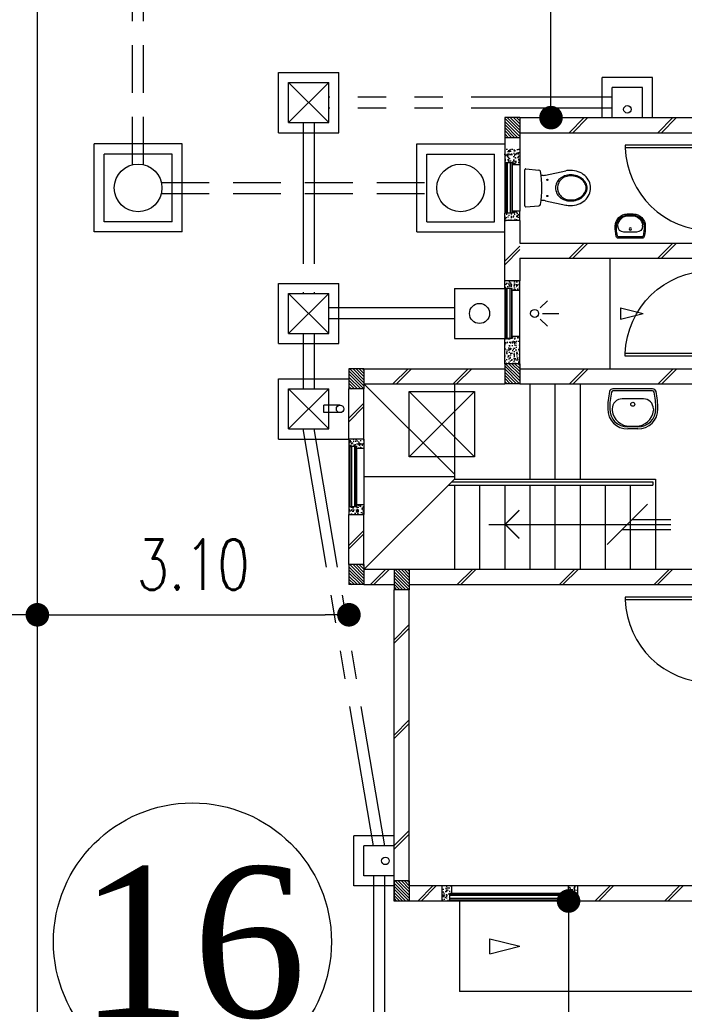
# Model space of a CAD drawing. Header units: millimetres. Extents: x 301 to 1479, y 491 to 1341.
# Tile 76 of 256: x 390 to 396, y 585 to 595. Entities that reach past the tile are written whole.
import ezdxf
from ezdxf.enums import TextEntityAlignment as Align

# ---------------------------------------------------------------- set-up
doc = ezdxf.new("R2010")
doc.units = ezdxf.units.MM
doc.header["$LTSCALE"] = 1.5
doc.header["$MEASUREMENT"] = 0
for name, pattern in [('HIDDEN', [0.375, 0.25, -0.125]), ('HIDDEN2', [4.7625, 3.175, -1.5875]), ('PHANTOM2', [1.25, 0.625, -0.125, 0.125, -0.125, 0.125, -0.125])]:
    doc.linetypes.add(name, pattern=pattern)
for name, color, linetype in [('Blk', 7, 'Continuous'), ('Block', 46, 'Continuous'), ('boundary', 3, 'Continuous'), ('BULUS', 2, 'Continuous'), ('BWCN', 4, 'Continuous'), ('DIM', 6, 'Continuous'), ('DOOR', 3, 'Continuous'), ('Ele', 8, 'Continuous'), ('HATCH', 7, 'Continuous'), ('Hatch Col. C1 GF Ext.', 84, 'Continuous'), ('Hatch Stub Col', 251, 'Continuous'), ('Kerb', 251, 'Continuous'), ('P. Gully trap', 42, 'Continuous'), ('P. Sewr Manhole', 49, 'Continuous'), ('Paving Block', 251, 'Continuous'), ('PVC Pipe 110', 69, 'Continuous'), ('PVC RWP 75', 77, 'Continuous'), ('PVC Sewer Pipe 110', 24, 'Continuous'), ('SANIT', 8, 'Continuous'), ('TXTAREA', 10, 'Continuous'), ('WINDOW', 1, 'Continuous')]:
    doc.layers.add(name, color=color, linetype=linetype)
doc.styles.add('RS1', font='romans.shx', dxfattribs={"width": 0.75, "height": 0.5})
doc.styles.add('times', font='times.ttf')
doc.dimstyles.new('Souillac5', dxfattribs={"dimscale": 0.5, "dimtxt": 0.5, "dimasz": 0.47, "dimexe": 0, "dimexo": 1, "dimgap": 0.5, "dimtad": 1, "dimzin": 0, "dimdsep": 46, "dimtxsty": 'RS1', "dimblk": 'DOT', "dimcen": 3, "dimse1": 1, "dimse2": 1, "dimclrd": 6, "dimclre": 6, "dimclrt": 7, "dimaunit": 1, "dimadec": 0, "dimazin": 0, "dimtfac": 1, "dimtofl": 0, "dimtmove": 1, "dimatfit": 3, "dimfxl": 1, "dimtolj": 1, "dimtzin": 0, "dimlwe": -1, "dimarcsym": 0})
pattern_1 = [(50, (427.129014, 162.062746), (0.071726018, -0.0062752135), [0.0075, -0.0825]), (355, (427.129014, 162.062746), (-0.013875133, 0.075219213), [0.006, -0.066]), (100.451444, (427.13499, 162.06222), (0.057850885, 0.068943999), [0.006374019, -0.070114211]), (46.1842, (427.12901, 162.08275), (0.106724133, -0.016551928), [0.01125, -0.12375]), (96.635635, (427.13791, 162.08137), (0.093466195, 0.09741186), [0.009561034, -0.105171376]), (351.184164, (427.12901, 162.08275), (0.093466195, 0.09741186), [0.009, -0.099]), (21, (427.139014, 162.077746), (0.059690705, -0.040261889), [0.0075, -0.0825]), (326, (427.139014, 162.077746), (0.024331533, 0.072515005), [0.006, -0.066]), (71.451445, (427.14399, 162.07439), (0.084022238, 0.032253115), [0.006374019, -0.070114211]), (37.5, (427.129014, 162.062746), (0.0012159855, 0.0332893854), [0, -0.0652, 0, -0.067, 0, -0.06625]), (7.5, (427.129014, 162.062746), (0.0263069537, 0.0394411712), [0, -0.0382, 0, -0.0637, 0, -0.02525]), (327.5, (427.106714, 162.062746), (0.0533822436, -0.0022554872), [0, -0.025, 0, -0.078, 0, -0.1035]), (317.5, (427.096714, 162.062746), (0.058318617, 0.010010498), [0, -0.0325, 0, -0.0518, 0, -0.0735])]
pattern_2 = [(50, (427.129014, 161.862746), (0.071726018, -0.0062752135), [0.0075, -0.0825]), (355, (427.129014, 161.862746), (-0.013875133, 0.075219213), [0.006, -0.066]), (100.451444, (427.13499, 161.86222), (0.057850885, 0.068943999), [0.006374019, -0.070114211]), (46.1842, (427.12901, 161.88275), (0.106724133, -0.016551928), [0.01125, -0.12375]), (96.635635, (427.13791, 161.88137), (0.093466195, 0.09741186), [0.009561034, -0.105171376]), (351.184164, (427.12901, 161.88275), (0.093466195, 0.09741186), [0.009, -0.099]), (21, (427.139014, 161.877746), (0.059690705, -0.040261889), [0.0075, -0.0825]), (326, (427.139014, 161.877746), (0.024331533, 0.072515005), [0.006, -0.066]), (71.451445, (427.14399, 161.87439), (0.084022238, 0.032253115), [0.006374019, -0.070114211]), (37.5, (427.129014, 161.862746), (0.0012159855, 0.0332893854), [0, -0.0652, 0, -0.067, 0, -0.06625]), (7.5, (427.129014, 161.862746), (0.0263069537, 0.0394411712), [0, -0.0382, 0, -0.0637, 0, -0.02525]), (327.5, (427.106714, 161.862746), (0.0533822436, -0.0022554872), [0, -0.025, 0, -0.078, 0, -0.1035]), (317.5, (427.096714, 161.862746), (0.058318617, 0.010010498), [0, -0.0325, 0, -0.0518, 0, -0.0735])]

# ---------------------------------------------------------------- blocks, each defined once
blk = doc.blocks.new('WC')
at = {"layer": 'SANIT'}
for p, q in [((-179.1, 0), (179.1, 0)), ((-189, -10.9), (-177.5, -141.5)), ((189, -10.9), (177.5, -141.5)), ((-125, -184.5), (-125, -161.4)), ((125, -184.5), (125, -161.4)), ((-127.2, -205.2), (-170.1, -407.8)), ((127.2, -205.2), (170.1, -407.8))]:
    blk.add_line(p, q, dxfattribs=at)
for points in [[(130, -455, 0.086378), (119.8, -396.7, 0.092622), (91.9, -348.9, 0.103078), (48.8, -316.1, 0.111925), (0, -305, 0.111925), (-48.8, -316.1, 0.103078), (-91.9, -348.9, 0.092622), (-119.8, -396.7, 0.086378), (-130, -455, 0.086378)], [(120, -455, 0.091554), (110.7, -404.8, 0.095342), (84.9, -363.1, 0.101238), (45.4, -334.7, 0.105842), (0, -325, 0.105842), (-45.4, -334.7, 0.101238), (-84.9, -363.1, 0.095342), (-110.7, -404.8, 0.091554), (-120, -455, 0.091554)], [(-175, -455, 0.087147), (-161.4, -532.7, 0.093047), (-123.7, -596.4, 0.102819), (-65.8, -640.2, 0.110985), (0, -655, 0.110985), (65.8, -640.2, 0.102819), (123.7, -596.4, 0.093047), (161.4, -532.7, 0.087147), (175, -455, 0.052217), (170.1, -407.8, 0.093047)], [(-170.1, -407.8, 0.052217), (-175, -455, 0.087147)], [(-130, -455, 0.079027), (-119.7, -519.8, 0.088191), (-91.9, -571.7, 0.105253), (-48.1, -608.1, 0.121599), (0, -620, 0.121599), (48.1, -608.1, 0.105253), (91.9, -571.7, 0.088191), (119.7, -519.8, 0.079027), (130, -455, 0.079027)], [(-120, -455, 0.077736), (-110.5, -515.9, 0.087342), (-84.9, -564.6, 0.105569), (-44.3, -598.9, 0.12344), (0, -610, 0.12344), (44.3, -598.9, 0.105569), (84.9, -564.6, 0.087342), (110.5, -515.9, 0.077736), (120, -455, 0.077736)]]:
    blk.add_lwpolyline(points, format="xyb", dxfattribs=at)
for centre in [(-80, -225), (80, -225)]:
    blk.add_circle(centre, 6, dxfattribs=at)
for centre, radius, start, end in [((-179.1, -10), 10, 90, 185.04245), ((179.1, -10), 10, 354.95755, 90), ((-162.6, -140.2), 15, 185.04245, 259.60796), ((0, 746.3), 916.3, 259.60796, 280.39204), ((-225, -184.5), 100, 348.04369, 0), ((225, -184.5), 100, 180, 191.95631), ((162.6, -140.2), 15, 280.39204, 354.95755)]:
    blk.add_arc(centre, radius, start, end, dxfattribs=at)
blk = doc.blocks.new('Wh1')
at = {"layer": 'SANIT'}
for p, q in [((197.3, 0), (-197.3, 0)), ((197.3, -20), (-197.3, -20)), ((105, -100), (-105, -100)), ((-205, -200), (-205, -217.2)), ((205, -200), (205, -217.2)), ((50, -380), (-50, -380)), ((-30.2, -372.6), (30.2, -372.6)), ((50, -400), (-50, -400))]:
    blk.add_line(p, q, dxfattribs=at)
blk.add_circle((0, -153.8), 20, dxfattribs=at)
for centre, radius, start, end in [((0, -200), 250, 180, 180), ((0, -200), 250, 0, 0), ((-197.3, -35), 35, 90, 167.77757), ((197.3, -35), 35, 12.22243, 90), ((567.1, -200.6), 817.1, 167.77757, 179.95982), ((567.1, -200.6), 797.1, 167.77757, 179.95982), ((-197.3, -35), 15, 90, 167.77757), ((197.3, -35), 15, 12.22243, 90), ((-567.1, -200.6), 797.1, 0.04018, 12.22243), ((-567.1, -200.6), 817.1, 0.04018, 12.22243), ((-105, -200), 100, 90, 180), ((105, -200), 100, 0, 90), ((-50, -200), 200, 180, 270), ((-50, -200), 180, 180, 270), ((-30.2, -196.6), 176, 186.70755, 270.01296), ((30.2, -196.6), 176, 269.98704, 353.29245), ((50, -200), 180, 270, 0), ((50, -200), 200, 270, 0)]:
    blk.add_arc(centre, radius, start, end, dxfattribs=at)
blk = doc.blocks.new('Dr900')
at = {"layer": 'DOOR'}
for p, q in [((-50, 0), (-50, 850)), ((-25, 850), (-50, 850)), ((-25, 0), (-25, 850)), ((-25, 0), (-50, 0))]:
    blk.add_line(p, q, dxfattribs=at)
blk.add_arc((-24.3, -0.3), 850.7, 91.72797, 179.98222, dxfattribs=at)
blk = doc.blocks.new('SSSU-D1')
at = {"layer": 'HATCH'}
h = blk.add_hatch(dxfattribs=at)
h.set_pattern_fill('ANSI31', color=256, scale=0.175, angle=630)
h.set_pattern_definition([(315, (-126.973914, 34.886787), (0.015467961, 0.015467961), [])])
h.paths.add_polyline_path([(-0.45, 5.1), (-0.3, 5.1), (-0.3, 5.3), (-0.45, 5.3)])
h = blk.add_hatch(dxfattribs=at)
h.set_pattern_fill('ANSI31', color=256, scale=0.175, angle=630)
h.set_pattern_definition([(315, (-125.423914, 34.936787), (0.015467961, 0.015467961), [])])
h.paths.add_polyline_path([(1.1, 5.15), (1.25, 5.15), (1.25, 5.35), (1.1, 5.35)])
h = blk.add_hatch(dxfattribs=at)
h.set_pattern_fill('ANSI31', color=256, scale=0.175, angle=630)
h.set_pattern_definition([(315, (-126.973914, 32.936787), (0.015467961, 0.015467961), [])])
h.paths.add_polyline_path([(-0.45, 3.15), (-0.3, 3.15), (-0.3, 3.35), (-0.45, 3.35)])
h = blk.add_hatch(dxfattribs=at)
h.set_pattern_fill('ANSI31', color=256, scale=0.175, angle=630)
h.set_pattern_definition([(315, (-126.523914, 32.886787), (0.015467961, 0.015467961), [])])
h.paths.add_polyline_path([(0, 3.1), (0.15, 3.1), (0.15, 3.3), (0, 3.3)])
h = blk.add_hatch(dxfattribs=at)
h.set_pattern_fill('ANSI31', color=256, scale=0.175, angle=630)
h.set_pattern_definition([(315, (-126.523914, 29.786787), (0.015467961, 0.015467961), [])])
h.paths.add_polyline_path([(0, 0), (0.15, 0), (0.15, 0.2), (0, 0.2)])
at = {"layer": 'Hatch Col. C1 GF Ext.'}
h = blk.add_hatch(dxfattribs=at)
h.set_pattern_fill('ANSI31', color=256, scale=0.175, angle=-90)
h.set_pattern_definition([(315, (448.28546, 157.028336), (0.0154679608, 0.0154679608), [])])
h.paths.add_polyline_path([(1.1, 7.6), (1.25, 7.6), (1.25, 7.8), (1.1, 7.8)])
at = {"layer": 'Hatch Stub Col', "linetype": 'ByBlock'}
h = blk.add_hatch(dxfattribs=at)
h.set_pattern_fill('AR-CONC', color=256, scale=0.01, angle=720)
h.set_pattern_definition(pattern_1)
h.paths.add_polyline_path([(1.175, 7.35), (1.175, 7.33), (1.25, 7.33), (1.25, 7.5), (1.1, 7.5), (1.1, 7.35)])
h = blk.add_hatch(dxfattribs=at)
h.set_pattern_fill('AR-CONC', color=256, scale=0.01, angle=720)
h.set_pattern_definition(pattern_1)
h.paths.add_polyline_path([(1.25, 6.775), (1.25, 6.87), (1.175, 6.87), (1.175, 6.85), (1.1, 6.85), (1.1, 6.775)])
h = blk.add_hatch(dxfattribs=at)
h.set_pattern_fill('AR-CONC', color=256, scale=0.01, angle=720)
h.set_pattern_definition([(50, (427.129014, 162.012746), (0.071726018, -0.0062752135), [0.0075, -0.0825]), (355, (427.129014, 162.012746), (-0.013875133, 0.075219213), [0.006, -0.066]), (100.451444, (427.13499, 162.01222), (0.057850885, 0.068943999), [0.006374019, -0.070114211]), (46.1842, (427.12901, 162.03275), (0.106724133, -0.016551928), [0.01125, -0.12375]), (96.635635, (427.13791, 162.03137), (0.093466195, 0.09741186), [0.009561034, -0.105171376]), (351.184164, (427.12901, 162.03275), (0.093466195, 0.09741186), [0.009, -0.099]), (21, (427.139014, 162.027746), (0.059690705, -0.040261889), [0.0075, -0.0825]), (326, (427.139014, 162.027746), (0.024331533, 0.072515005), [0.006, -0.066]), (71.451445, (427.14399, 162.02439), (0.084022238, 0.032253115), [0.006374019, -0.070114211]), (37.5, (427.129014, 162.012746), (0.0012159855, 0.0332893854), [0, -0.0652, 0, -0.067, 0, -0.06625]), (7.5, (427.129014, 162.012746), (0.0263069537, 0.0394411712), [0, -0.0382, 0, -0.0637, 0, -0.02525]), (327.5, (427.106714, 162.012746), (0.0533822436, -0.0022554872), [0, -0.025, 0, -0.078, 0, -0.1035]), (317.5, (427.096714, 162.012746), (0.058318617, 0.010010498), [0, -0.0325, 0, -0.0518, 0, -0.0735])])
h.paths.add_polyline_path([(1.175, 6.1), (1.175, 6.08), (1.25, 6.08), (1.25, 6.175), (1.1, 6.175), (1.1, 6.1)])
h = blk.add_hatch(dxfattribs=at)
h.set_pattern_fill('AR-CONC', color=256, scale=0.01, angle=720)
h.set_pattern_definition([(50, (466.11162, 47.178006), (0.071726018, -0.0062752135), [0.0075, -0.0825]), (355, (466.11162, 47.17801), (-0.013875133, 0.075219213), [0.006, -0.066]), (100.451444, (466.1176, 47.17748), (0.057850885, 0.068943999), [0.006374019, -0.070114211]), (46.1842, (466.11162, 47.19801), (0.106724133, -0.016551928), [0.01125, -0.12375]), (96.635635, (466.12051, 47.19663), (0.093466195, 0.09741186), [0.009561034, -0.105171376]), (351.184164, (466.11162, 47.19801), (0.093466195, 0.09741186), [0.009, -0.099]), (21, (466.12162, 47.193006), (0.059690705, -0.040261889), [0.0075, -0.0825]), (326, (466.12162, 47.19301), (0.024331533, 0.072515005), [0.006, -0.066]), (71.451445, (466.126594, 47.18965), (0.084022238, 0.032253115), [0.006374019, -0.070114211]), (37.5, (466.11162, 47.178006), (0.0012159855, 0.0332893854), [0, -0.0652, 0, -0.067, 0, -0.06625]), (7.5, (466.11162, 47.178006), (0.0263069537, 0.0394411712), [0, -0.0382, 0, -0.0637, 0, -0.02525]), (327.5, (466.08932, 47.178006), (0.0533822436, -0.0022554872), [0, -0.025, 0, -0.078, 0, -0.1035]), (317.5, (466.07932, 47.178006), (0.058318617, 0.010010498), [0, -0.0325, 0, -0.0518, 0, -0.0735])])
h.paths.add_polyline_path([(1.25, 5.62), (1.175, 5.62), (1.175, 5.6), (1.1, 5.6), (1.1, 5.35), (1.25, 5.35)])
h = blk.add_hatch(dxfattribs=at)
h.set_pattern_fill('AR-CONC', color=256, scale=0.01, angle=720)
h.set_pattern_definition(pattern_2)
h.paths.add_polyline_path([(-0.3, 4.6), (-0.45, 4.6), (-0.45, 4.525), (-0.375, 4.525), (-0.375, 4.505), (-0.3, 4.505)])
h = blk.add_hatch(dxfattribs=at)
h.set_pattern_fill('AR-CONC', color=256, scale=0.01, angle=720)
h.set_pattern_definition(pattern_2)
h.paths.add_polyline_path([(-0.3, 3.945), (-0.375, 3.945), (-0.375, 3.925), (-0.45, 3.925), (-0.45, 3.85), (-0.3, 3.85)])
h = blk.add_hatch(dxfattribs=at)
h.set_pattern_fill('AR-CONC', color=256, scale=0.01, angle=720)
h.set_pattern_definition(pattern_2)
h.paths.add_polyline_path([(0.5704, 0.15), (0.4754, 0.15), (0.4754, 0), (0.5504, 0), (0.5504, 0.075), (0.5704, 0.075)])
h = blk.add_hatch(dxfattribs=at)
h.set_pattern_fill('AR-CONC', color=256, scale=0.01, angle=720)
h.set_pattern_definition(pattern_2)
h.paths.add_polyline_path([(1.8254, 0.15), (1.7304, 0.15), (1.7304, 0.075), (1.7504, 0.075), (1.7504, 0), (1.8254, 0)])
at = {"layer": 'Block', "linetype": 'ByBlock'}
for p, q in [((1.25, 7.8), (3.15, 7.8)), ((1.25, 7.65), (3.15, 7.65)), ((1.1, 6.175), (1.1, 6.775)), ((1.25, 6.775), (1.25, 6.55)), ((1.25, 6.55), (3.3, 6.55)), ((1.25, 6.4), (3.3, 6.4)), ((1.25, 6.4), (1.25, 6.175)), ((-0.3, 5.3), (1.1, 5.3)), ((1.25, 5.3), (3.15, 5.3)), ((-0.45, 4.6), (-0.45, 5.1)), ((-0.3, 5.15), (1.1, 5.15)), ((-0.3, 4.6), (-0.3, 5.1)), ((1.25, 5.15), (3.15, 5.15)), ((-0.45, 3.35), (-0.45, 3.85)), ((-0.3, 3.35), (-0.3, 3.85)), ((0, 3.3), (-0.3, 3.3)), ((3.15, 3.3), (0.15, 3.3)), ((-0.3, 3.15), (0, 3.15)), ((0.15, 3.15), (3.15, 3.15)), ((0, 0), (0, 3.1)), ((0.15, 0.15), (0.15, 3.1)), ((0.4754, 0.15), (0.15, 0.15)), ((3.15, 0.15), (1.8254, 0.15)), ((0.4754, 0), (0.15, 0)), ((3.15, 0), (1.8254, 0))]:
    blk.add_line(p, q, dxfattribs=at)
at = {"layer": 'BULUS', "linetype": 'ByBlock'}
for p, q in [((0.54, 4.1404), (2.575, 4.1404)), ((0.575, 4.1754), (2.575, 4.1754)), ((2.575, 4.1754), (2.575, 4.1404))]:
    blk.add_line(p, q, dxfattribs=at)
at = {"layer": 'BWCN'}
for p, q in [((1.25, 7.8), (1.1, 7.8)), ((1.1, 7.8), (1.1, 7.6)), ((1.25, 7.8), (1.25, 7.6)), ((1.25, 7.6), (1.1, 7.6)), ((1.1, 7.6), (1.1, 7.35)), ((1.25, 7.6), (1.25, 7.33)), ((1.175, 7.35), (1.1, 7.35)), ((1.175, 7.33), (1.175, 7.35)), ((1.25, 7.33), (1.175, 7.33)), ((1.25, 6.87), (1.175, 6.87)), ((1.175, 6.87), (1.175, 6.85)), ((1.25, 6.775), (1.25, 6.87)), ((1.1, 6.775), (1.1, 6.85)), ((1.175, 6.85), (1.1, 6.85)), ((1.25, 6.775), (1.1, 6.775)), ((1.1, 6.1), (1.1, 6.175)), ((1.25, 6.175), (1.1, 6.175)), ((1.175, 6.1), (1.1, 6.1)), ((1.175, 6.08), (1.175, 6.1)), ((1.25, 6.08), (1.175, 6.08)), ((1.25, 6.08), (1.25, 6.175)), ((1.175, 5.6), (1.1, 5.6)), ((1.1, 5.35), (1.1, 5.6)), ((1.25, 5.62), (1.175, 5.62)), ((1.175, 5.62), (1.175, 5.6)), ((1.25, 5.35), (1.25, 5.62)), ((-0.3, 5.3), (-0.45, 5.3)), ((-0.45, 5.3), (-0.45, 5.1)), ((-0.3, 5.3), (-0.3, 5.1)), ((1.25, 5.35), (1.1, 5.35)), ((1.1, 5.35), (1.1, 5.15)), ((1.25, 5.35), (1.25, 5.15)), ((-0.3, 5.1), (-0.45, 5.1)), ((1.25, 5.15), (1.1, 5.15)), ((-0.45, 4.6), (-0.45, 4.525)), ((-0.375, 4.525), (-0.45, 4.525)), ((-0.375, 4.505), (-0.375, 4.525)), ((-0.3, 4.6), (-0.3, 4.505)), ((-0.3, 4.505), (-0.375, 4.505)), ((-0.375, 3.925), (-0.45, 3.925)), ((-0.45, 3.925), (-0.45, 3.85)), ((-0.3, 3.945), (-0.375, 3.945)), ((-0.375, 3.945), (-0.375, 3.925)), ((-0.3, 3.945), (-0.3, 3.85)), ((-0.3, 3.35), (-0.45, 3.35)), ((-0.45, 3.35), (-0.45, 3.15)), ((-0.3, 3.35), (-0.3, 3.15)), ((0.15, 3.3), (0, 3.3)), ((0, 3.3), (0, 3.1)), ((0.15, 3.3), (0.15, 3.1)), ((-0.3, 3.15), (-0.45, 3.15)), ((0.15, 3.1), (0, 3.1)), ((0.15, 0.2), (0, 0.2)), ((0, 0.2), (0, 0)), ((0.15, 0.2), (0.15, 0)), ((0.4754, 0.15), (0.4754, 0)), ((0.5704, 0.15), (0.4754, 0.15)), ((0.5704, 0.15), (0.5704, 0.075)), ((1.7304, 0.15), (1.7304, 0.075)), ((1.8254, 0.15), (1.7304, 0.15)), ((1.8254, 0.15), (1.8254, 0)), ((0.15, 0), (0, 0)), ((0.5504, 0), (0.4754, 0)), ((0.5504, 0.075), (0.5504, 0)), ((0.5704, 0.075), (0.5504, 0.075)), ((1.7304, 0.075), (1.7504, 0.075)), ((1.7504, 0.075), (1.7504, 0)), ((1.8254, 0), (1.7504, 0))]:
    blk.add_line(p, q, dxfattribs=at)
at = {"layer": 'BWCN', "linetype": 'ByBlock'}
for p, q in [((-0.3, 4.6), (-0.45, 4.6)), ((-0.45, 3.85), (-0.3, 3.85))]:
    blk.add_line(p, q, dxfattribs=at)
at = {"layer": 'Ele'}
for p, q in [((1.1, 7.35), (1.1, 6.85)), ((1.11, 7.35), (1.11, 6.85)), ((1.17, 7.35), (1.17, 6.85)), ((1.175, 7.33), (1.175, 6.87)), ((1.25, 7.33), (1.25, 6.87)), ((2.15, 5.3), (2.15, 6.4)), ((1.1, 6.1), (1.1, 5.6)), ((1.11, 5.6), (1.11, 6.1)), ((1.17, 5.6), (1.17, 6.1)), ((1.175, 5.62), (1.175, 6.08)), ((1.25, 5.62), (1.25, 6.08)), ((1.4545, 5.9067), (1.5246, 5.9768)), ((1.4545, 5.7933), (1.5246, 5.7232)), ((1.478, 5.85), (1.6391, 5.85)), ((1.35, 5.15), (1.35, 4.2)), ((1.6, 5.15), (1.6, 4.2)), ((1.85, 5.15), (1.85, 4.2)), ((-0.45, 4.525), (-0.45, 3.925)), ((-0.44, 4.525), (-0.44, 3.925)), ((-0.38, 4.525), (-0.38, 3.925)), ((-0.375, 4.505), (-0.375, 3.945)), ((-0.3, 4.505), (-0.3, 3.945)), ((0.6, 4.2), (2.6, 4.2)), ((0.6, 4.1404), (0.6, 3.3)), ((0.85, 4.1404), (0.85, 3.3)), ((1.1, 4.1404), (1.1, 3.3)), ((1.35, 4.1404), (1.35, 3.3)), ((1.6, 4.1404), (1.6, 3.3)), ((1.85, 4.1404), (1.85, 3.3)), ((2.1, 4.1404), (2.1, 3.3)), ((2.35, 4.1404), (2.35, 3.3)), ((2.6, 4.2), (2.6, 3.3)), ((2.1201, 3.55), (2.5201, 3.95)), ((0.9409, 3.75), (2.7528, 3.75)), ((2.3701, 3.8), (2.7528, 3.8)), ((2.2701, 3.7), (2.7528, 3.7)), ((1.7304, 0.15), (0.5704, 0.15)), ((1.7504, 0.07), (0.5504, 0.07)), ((1.7504, 0.01), (0.5504, 0.01)), ((1.7304, 0.075), (0.5704, 0.075)), ((1.7504, 0), (0.5504, 0)), ((0.65, 0), (0.65, -0.9)), ((4.3, -0.9), (0.65, -0.9))]:
    blk.add_line(p, q, dxfattribs=at)
at = {"layer": 'Ele', "linetype": 'HIDDEN', "ltscale": 10}
for p, q in [((-0.3, 5.15), (0.6, 4.25)), ((0.6, 5.15), (0.6, 4.2)), ((0.6, 4.225), (-0.3, 4.225)), ((-0.3, 3.3), (0.6, 4.2))]:
    blk.add_line(p, q, dxfattribs=at)
at = {"layer": 'Ele', "linetype": 'ByBlock'}
blk.add_line((0.9515, -0.525), (0.9515, -0.375), dxfattribs=at)
at = {"layer": 'Ele', "const_width": 0.015}
blk.add_lwpolyline([(1.2465, 3.8914), (1.1051, 3.75), (1.2465, 3.6086)], dxfattribs=at)
at = {"layer": 'Ele'}
blk.add_circle((1.3979, 5.85), 0.04, dxfattribs=at)
at = {"layer": 'HATCH'}
for p, q in [((1.7425, 7.65), (1.8925, 7.8)), ((1.7778, 7.65), (1.9278, 7.8)), ((2.6249, 7.65), (2.7749, 7.8)), ((2.6602, 7.65), (2.8102, 7.8)), ((1.1, 6.3713), (1.25, 6.5213)), ((1.1, 6.3359), (1.25, 6.4859)), ((1.7425, 6.4), (1.8925, 6.55)), ((1.7778, 6.4), (1.9278, 6.55)), ((2.6249, 6.4), (2.7749, 6.55)), ((2.6602, 6.4), (2.8102, 6.55)), ((-0.0119, 5.15), (0.1381, 5.3)), ((0.0234, 5.15), (0.1734, 5.3)), ((0.5864, 5.15), (0.7364, 5.3)), ((0.6218, 5.15), (0.7718, 5.3)), ((1.7457, 5.15), (1.8957, 5.3)), ((1.7811, 5.15), (1.9311, 5.3)), ((2.6281, 5.15), (2.7781, 5.3)), ((2.6635, 5.15), (2.8135, 5.3)), ((-0.45, 4.8077), (-0.3, 4.9577)), ((-0.45, 4.7724), (-0.3, 4.9224)), ((-0.45, 3.5406), (-0.3, 3.6906)), ((-0.45, 3.5052), (-0.3, 3.6552)), ((-0.2359, 3.15), (-0.0859, 3.3)), ((-0.2006, 3.15), (-0.0506, 3.3)), ((0.6285, 3.15), (0.7785, 3.3)), ((0.6638, 3.15), (0.8138, 3.3)), ((1.645, 3.15), (1.795, 3.3)), ((1.6803, 3.15), (1.8303, 3.3)), ((2.5863, 3.15), (2.7363, 3.3)), ((2.6217, 3.15), (2.7717, 3.3)), ((0, 2.6018), (0.15, 2.7518)), ((0, 2.5664), (0.15, 2.7164)), ((0, 1.6528), (0.15, 1.8028)), ((0, 1.6174), (0.15, 1.7674)), ((0, 0.552), (0.15, 0.702)), ((0, 0.5167), (0.15, 0.6667)), ((0.2343, 0), (0.3843, 0.15)), ((0.2697, 0), (0.4197, 0.15)), ((1.9985, 0), (2.1485, 0.15)), ((2.0338, 0), (2.1838, 0.15)), ((2.6895, 0), (2.8395, 0.15)), ((2.7249, 0), (2.8749, 0.15))]:
    blk.add_line(p, q, dxfattribs=at)
at = {"layer": 'Kerb'}
for p, q in [((-1.15, 8.25), (-0.55, 8.25)), ((-1.15, 7.65), (-1.15, 8.25)), ((-0.55, 7.65), (-0.55, 8.25)), ((-1.05, 8.15), (-0.65, 8.15)), ((-1.05, 7.75), (-1.05, 8.15)), ((-1.05, 8.15), (-0.65, 7.75)), ((-1.05, 7.75), (-0.65, 8.15)), ((-0.65, 7.75), (-0.65, 8.15)), ((2.5712, 8.2), (2.0712, 8.2)), ((2.0712, 7.8), (2.0712, 8.2)), ((2.5712, 7.8), (2.5712, 8.2)), ((2.1712, 7.8), (2.1712, 8.1)), ((2.4712, 8.1), (2.1712, 8.1)), ((2.4712, 7.8), (2.4712, 8.1)), ((-1.05, 7.75), (-0.65, 7.75)), ((-1.15, 7.65), (-0.55, 7.65)), ((-2.985, 6.6625), (-2.985, 7.5375)), ((-2.11, 7.5375), (-2.985, 7.5375)), ((-2.11, 6.6625), (-2.11, 7.5375)), ((0.225, 6.6625), (0.225, 7.5375)), ((0.225, 7.5375), (1.1, 7.5375)), ((-2.885, 6.7625), (-2.885, 7.4375)), ((-2.21, 7.4375), (-2.885, 7.4375)), ((-2.21, 6.7625), (-2.21, 7.4375)), ((0.325, 6.7625), (0.325, 7.4375)), ((0.325, 7.4375), (1, 7.4375)), ((1, 6.7625), (1, 7.4375)), ((-2.21, 6.7625), (-2.885, 6.7625)), ((0.325, 6.7625), (1, 6.7625)), ((-2.11, 6.6625), (-2.985, 6.6625)), ((0.225, 6.6625), (1.1, 6.6625)), ((-1.15, 6.15), (-0.55, 6.15)), ((-1.15, 5.55), (-1.15, 6.15)), ((-0.55, 5.55), (-0.55, 6.15)), ((0.6, 6.1), (1.1, 6.1)), ((0.6, 6.1), (0.6, 5.6)), ((-1.05, 6.05), (-0.65, 6.05)), ((-1.05, 5.65), (-1.05, 6.05)), ((-1.05, 6.05), (-0.65, 5.65)), ((-1.05, 5.65), (-0.65, 6.05)), ((-0.65, 5.65), (-0.65, 6.05)), ((-1.05, 5.65), (-0.65, 5.65)), ((0.6, 5.6), (1.1, 5.6)), ((-1.15, 5.55), (-0.55, 5.55)), ((-1.15, 5.2), (-0.45, 5.2)), ((-1.15, 4.6), (-1.15, 5.2)), ((-1.05, 5.1), (-0.65, 5.1)), ((-1.05, 4.7), (-1.05, 5.1)), ((-1.05, 5.1), (-0.65, 4.7)), ((-1.05, 4.7), (-0.65, 5.1)), ((-0.65, 4.7), (-0.65, 5.1)), ((-1.05, 4.7), (-0.65, 4.7)), ((-1.15, 4.6), (-0.45, 4.6)), ((-0.4, 0.15), (-0.4, 0.65)), ((0, 0.65), (-0.4, 0.65)), ((0, 0.55), (-0.3, 0.55)), ((-0.3, 0.25), (-0.3, 0.55)), ((0, 0.25), (-0.3, 0.25)), ((0, 0.15), (-0.4, 0.15))]:
    blk.add_line(p, q, dxfattribs=at)
at = {"layer": 'P. Gully trap'}
blk.add_circle((0.85, 5.85), 0.1, dxfattribs=at)
at = {"layer": 'P. Sewr Manhole'}
for centre in [(-2.5475, 7.1), (0.6625, 7.1)]:
    blk.add_circle(centre, 0.2375, dxfattribs=at)
at = {"layer": 'Paving Block', "linetype": 'ByBlock'}
for p, q in [((2.2524, 5.9063), (2.2524, 5.7937)), ((2.2524, 5.9063), (2.4774, 5.85)), ((2.2524, 5.7937), (2.4774, 5.85)), ((0.9515, -0.375), (1.2515, -0.45)), ((0.9515, -0.525), (1.2515, -0.45))]:
    blk.add_line(p, q, dxfattribs=at)
at = {"layer": 'PVC Pipe 110', "linetype": 'PHANTOM2', "ltscale": 1.5}
for p, q in [((2.1712, 8.005), (-0.65, 8.005)), ((2.1712, 7.895), (-0.65, 7.895)), ((-0.905, 7.75), (-0.905, 6.05)), ((-0.795, 7.75), (-0.795, 6.05)), ((0.6, 5.905), (-0.65, 5.905)), ((0.6, 5.795), (-0.65, 5.795)), ((-0.905, 5.65), (-0.905, 5.1)), ((-0.795, 5.65), (-0.795, 5.1)), ((-0.2058, 0.55), (-0.9058, 4.7)), ((-0.0942, 0.55), (-0.7942, 4.7)), ((-0.205, 0.25), (-0.205, -2.15)), ((-0.095, 0.25), (-0.095, -2.15))]:
    blk.add_line(p, q, dxfattribs=at)
at = {"layer": 'PVC Pipe 110', "linetype": 'PHANTOM2', "ltscale": 10}
for p, q in [((-0.7, 4.8625), (-0.7, 4.9375)), ((-0.5375, 4.9375), (-0.7, 4.9375)), ((-0.5375, 4.8625), (-0.7, 4.8625))]:
    blk.add_line(p, q, dxfattribs=at)
at = {"layer": 'PVC RWP 75'}
for centre in [(2.3212, 7.8825), (-0.5375, 4.9), (-0.0875, 0.4), (-0.0875, 0.4), (-0.0875, 0.4)]:
    blk.add_circle(centre, 0.0375, dxfattribs=at)
at = {"layer": 'PVC Sewer Pipe 110', "linetype": 'HIDDEN2', "ltscale": 0.1}
for p, q in [((-2.6025, 7.331), (-2.6025, 10.569)), ((-2.4925, 7.331), (-2.4925, 10.569)), ((-2.3165, 7.155), (0.4315, 7.155)), ((-2.3165, 7.045), (0.4315, 7.045))]:
    blk.add_line(p, q, dxfattribs=at)
at = {"layer": 'SANIT', "linetype": 'HIDDEN2', "ltscale": 100}
for p, q in [((0.1496, 5.0718), (0.7996, 5.0718)), ((0.1496, 4.4218), (0.1496, 5.0718)), ((0.1496, 5.0718), (0.7996, 4.4218)), ((0.7996, 5.0718), (0.1496, 4.4218)), ((0.7996, 5.0718), (0.7996, 4.4218)), ((0.7996, 4.4218), (0.1496, 4.4218))]:
    blk.add_line(p, q, dxfattribs=at)
at = {"layer": 'WINDOW', "linetype": 'HIDDEN2', "ltscale": 0.5}
for p, q in [((1.125, 7.35), (1.125, 6.85)), ((1.155, 7.35), (1.155, 6.85)), ((1.125, 5.6), (1.125, 6.1)), ((1.155, 5.6), (1.155, 6.1)), ((-0.425, 4.525), (-0.425, 3.925)), ((-0.395, 4.525), (-0.395, 3.925))]:
    blk.add_line(p, q, dxfattribs=at)
at = {"layer": 'WINDOW'}
for p, q in [((1.7504, 0.055), (0.5504, 0.055)), ((1.7504, 0.025), (0.5504, 0.025))]:
    blk.add_line(p, q, dxfattribs=at)
at = {"layer": 'DOOR', "yscale": 0.001, "zscale": 0.001, "rotation": 90}
for p, xscale in [((3.15, 7.55), 0.001), ((3.15, 5.4), -0.001), ((3.15, 3.05), 0.001)]:
    blk.add_blockref('Dr900', p, dxfattribs=dict(at, xscale=xscale))
at = {"layer": 'SANIT', "xscale": 0.001, "yscale": 0.001, "zscale": 0.001, "rotation": 89.99999999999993}
blk.add_blockref('WC', (1.3, 7.1), dxfattribs=at)
at = {"layer": 'WINDOW', "linetype": 'ByBlock', "xscale": -0.0006, "yscale": 0.0006, "zscale": 0.0006, "rotation": 180}
blk.add_blockref('Wh1', (2.3497, 6.6), dxfattribs=at)
at = {"layer": 'WINDOW', "linetype": 'ByBlock', "xscale": 0.001, "yscale": 0.001, "zscale": 0.001}
blk.add_blockref('Wh1', (2.375, 5.0998), dxfattribs=at)
blk = doc.blocks.new('_DOT')
at = {"color": 0, "linetype": 'ByBlock'}
blk.add_line((-0.5, 0), (-1, 0), dxfattribs=at)
at = {"color": 0, "linetype": 'ByBlock', "const_width": 0.5}
blk.add_lwpolyline([(-0.25, 0, 1), (0.25, 0, 1)], format="xyb", close=True, dxfattribs=at)
blk = doc.blocks.new('*D121')
at = {"layer": 'DEFPOINTS', "color": 0, "transparency": 16777216}
for p in [(386.7876, 588.819), (386.7876, 588.819), (389.8876, 588.819)]:
    blk.add_point(p, dxfattribs=at)
at = {"layer": 'DIM', "color": 6, "lineweight": -2, "transparency": 16777216}
blk.add_line((389.6526, 588.819), (387.0226, 588.819), dxfattribs=at)
at = {"layer": 'DIM', "color": 6, "lineweight": -2, "transparency": 16777216, "xscale": 0.235, "yscale": 0.235, "zscale": 0.235, "rotation": 180}
blk.add_blockref('_DOT', (386.7876, 588.819), dxfattribs=at)
at = {"layer": 'DIM', "color": 6, "lineweight": -2, "transparency": 16777216, "xscale": 0.235, "yscale": 0.235, "zscale": 0.235}
blk.add_blockref('_DOT', (389.8876, 588.819), dxfattribs=at)
at = {"layer": 'DIM', "color": 7, "transparency": 16777216, "insert": (388.3376, 589.319), "char_height": 0.5, "attachment_point": 5, "style": 'RS1'}
blk.add_mtext('\\A1;3.10', dxfattribs=at)
blk = doc.blocks.new('*D110')
at = {"layer": 'DEFPOINTS', "color": 0, "transparency": 16777216}
for p in [(395.033, 585.969), (395.033, 578.769), (395.1732, 578.769)]:
    blk.add_point(p, dxfattribs=at)
at = {"layer": 'DIM', "color": 6, "lineweight": -2, "transparency": 16777216}
blk.add_line((395.1732, 585.734), (395.1732, 579.004), dxfattribs=at)
at = {"layer": 'DIM', "color": 6, "lineweight": -2, "transparency": 16777216, "xscale": 0.235, "yscale": 0.235, "zscale": 0.235}
for p, rotation in [((395.1732, 585.969), 90), ((395.1732, 578.769), 270)]:
    blk.add_blockref('_DOT', p, dxfattribs=dict(at, rotation=rotation))
at = {"layer": 'DIM', "color": 7, "transparency": 16777216, "insert": (394.6732, 582.369), "char_height": 0.5, "attachment_point": 5, "rotation": 90, "style": 'RS1'}
blk.add_mtext('\\A1;7.20', dxfattribs=at)
blk = doc.blocks.new('*D111')
at = {"layer": 'DEFPOINTS', "color": 0, "transparency": 16777216}
for p in [(394.9985, 599.769), (394.9985, 599.769), (394.9985, 593.769)]:
    blk.add_point(p, dxfattribs=at)
at = {"layer": 'DIM', "color": 6, "lineweight": -2, "transparency": 16777216}
blk.add_line((394.9985, 594.004), (394.9985, 599.534), dxfattribs=at)
at = {"layer": 'DIM', "color": 6, "lineweight": -2, "transparency": 16777216, "xscale": 0.235, "yscale": 0.235, "zscale": 0.235}
for p, rotation in [((394.9985, 599.769), 90), ((394.9985, 593.769), 270)]:
    blk.add_blockref('_DOT', p, dxfattribs=dict(at, rotation=rotation))
at = {"layer": 'DIM', "color": 7, "transparency": 16777216, "insert": (394.3549, 598.978), "char_height": 0.5, "attachment_point": 5, "rotation": 90, "style": 'RS1'}
blk.add_mtext('\\A1;6.00', dxfattribs=at)
blk = doc.blocks.new('*D112')
at = {"layer": 'DEFPOINTS', "color": 0, "transparency": 16777216}
for p in [(389.8876, 588.819), (392.9876, 588.819), (392.9876, 588.819)]:
    blk.add_point(p, dxfattribs=at)
at = {"layer": 'DIM', "color": 6, "lineweight": -2, "transparency": 16777216}
blk.add_line((390.1226, 588.819), (392.7526, 588.819), dxfattribs=at)
at = {"layer": 'DIM', "color": 6, "lineweight": -2, "transparency": 16777216, "xscale": 0.235, "yscale": 0.235, "zscale": 0.235, "rotation": 180}
blk.add_blockref('_DOT', (389.8876, 588.819), dxfattribs=at)
at = {"layer": 'DIM', "color": 6, "lineweight": -2, "transparency": 16777216, "xscale": 0.235, "yscale": 0.235, "zscale": 0.235}
blk.add_blockref('_DOT', (392.9876, 588.819), dxfattribs=at)
at = {"layer": 'DIM', "color": 7, "transparency": 16777216, "insert": (391.4376, 589.319), "char_height": 0.5, "attachment_point": 5, "style": 'RS1'}
blk.add_mtext('\\A1;3.10', dxfattribs=at)

msp = doc.modelspace()

# ---------------------------------------------------------------- linework, layer by layer
at = {"layer": 'boundary'}
msp.add_line((389.8876, 578.769), (389.8876, 620.769), dxfattribs=at)
msp.add_line((389.8876, 578.769), (389.8876, 620.769), dxfattribs=at)
at = {"layer": 'TXTAREA'}
msp.add_circle((391.4307, 585.5629), 1.3831, dxfattribs=at)

# ---------------------------------------------------------------- block references
at = {"layer": 'Blk'}
msp.add_blockref('SSSU-D1', (393.4376, 585.969), dxfattribs=at)

# ---------------------------------------------------------------- texts
at = {"layer": 'TXTAREA', "style": 'times'}
msp.add_text('16', height=1.5, dxfattribs=at).set_placement((391.4307, 585.5629), align=Align.MIDDLE_CENTER)

# ---------------------------------------------------------------- dimensions: what is measured, and where the dimension line sits
at = {"layer": 'DIM'}
dim = msp.add_linear_dim(base=(394.9985, 599.769), p1=(394.9985, 593.769), p2=(394.9985, 599.769), angle=270, dimstyle='Souillac5', override={"dimtmove": 2}, dxfattribs=at)
dim.commit()
dim.dimension.update_dxf_attribs({"geometry": '*D111', "text_midpoint": (394.3549, 598.978), "dimtype": 160})
for base, p1, p2, angle, picture, middle in [((386.7876, 588.819), (389.8876, 588.819), (386.7876, 588.819), 180, '*D121', (388.3376, 589.319)), ((395.1732, 578.769), (395.033, 585.969), (395.033, 578.769), 270, '*D110', (394.6732, 582.369))]:
    dim = msp.add_linear_dim(base=base, p1=p1, p2=p2, angle=angle, dimstyle='Souillac5', dxfattribs=at)
    dim.commit()
    dim.dimension.update_dxf_attribs({"geometry": picture, "text_midpoint": middle})
dim = msp.add_linear_dim(base=(392.9876, 588.819), p1=(389.8876, 588.819), p2=(392.9876, 588.819), dimstyle='Souillac5', dxfattribs=at)
dim.commit()
dim.dimension.update_dxf_attribs({"geometry": '*D112', "text_midpoint": (391.4376, 589.319)})

doc.saveas('drawing.dxf')
